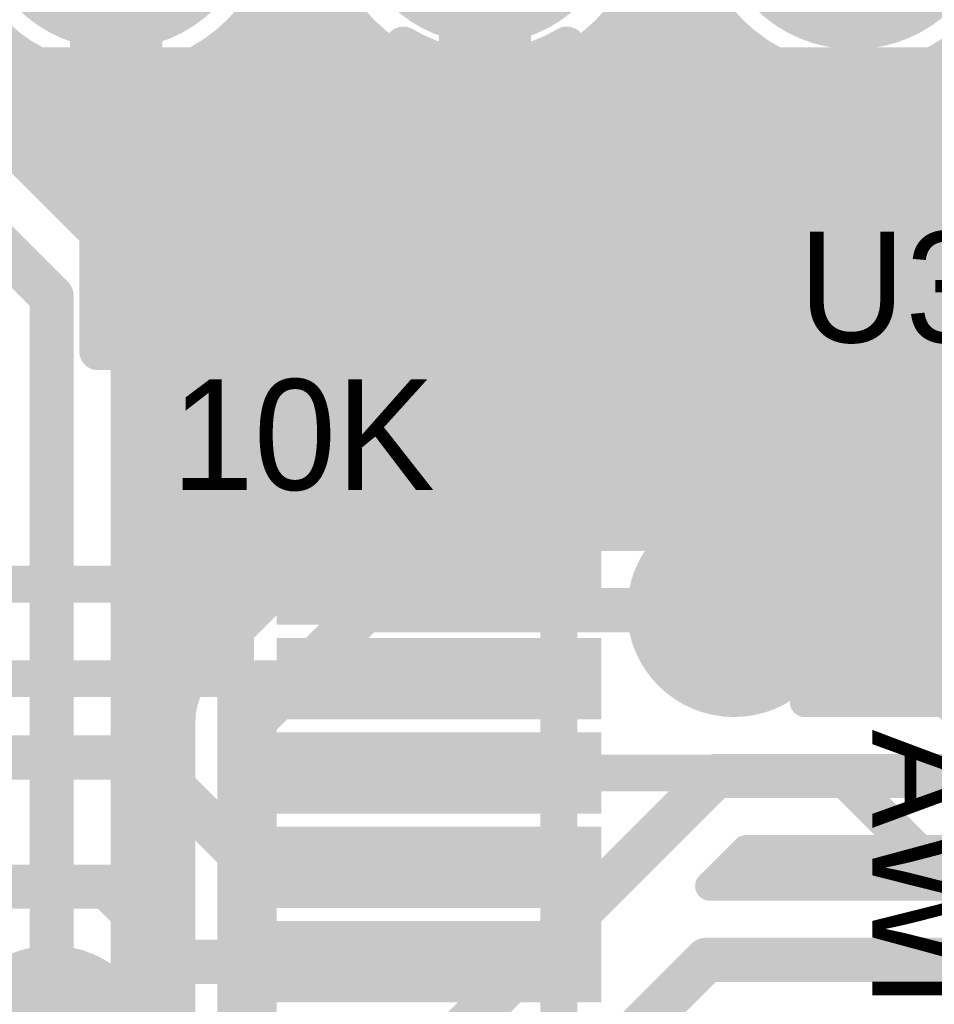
# Model space of a CAD drawing. Extents: x 7.17 to 14.1, y 4 to 11.75.
# Tile 93 of 214: x 9.23 to 9.48, y 7.4 to 7.67. Entities that reach past the tile are written whole.
import ezdxf

# ---------------------------------------------------------------- set-up
doc = ezdxf.new("R2010")
doc.units = 0
doc.layers.get('0').update_dxf_attribs({"linetype": 'CONTINUOUS'})
for name, color, linetype in [('BOTTOMLAYER', 5, 'CONTINUOUS'), ('BOTTOMSOLDER', 6, 'CONTINUOUS'), ('INTERNALPLANE1', 76, 'CONTINUOUS'), ('MECHANICAL1', 6, 'CONTINUOUS'), ('MULTILAYER', 9, 'CONTINUOUS'), ('TOPLAYER', 1, 'CONTINUOUS'), ('TOPOVERLAY', 2, 'CONTINUOUS'), ('TOPPASTE', 8, 'CONTINUOUS'), ('TOPSOLDER', 216, 'CONTINUOUS')]:
    doc.layers.add(name, color=color, linetype=linetype)

# ---------------------------------------------------------------- blocks, each defined once
blk = doc.blocks.new('HDR5_87')
at = {"layer": 'BOTTOMSOLDER', "const_width": 0.0365}
for points in [[(0.18175, 0, 1), (0.21825, 0, 1)], [(0.28175, 0, 1), (0.31825, 0, 1)], [(0.38175, 0, 1), (0.41825, 0, 1)]]:
    blk.add_lwpolyline(points, format="xyb", close=True, dxfattribs=at)
at = {"layer": 'MULTILAYER', "const_width": 0.0325}
for points in [[(0.18375, 0, 1), (0.21625, 0, 1)], [(0.28375, 0, 1), (0.31625, 0, 1)], [(0.38375, 0, 1), (0.41625, 0, 1)]]:
    blk.add_lwpolyline(points, format="xyb", close=True, dxfattribs=at)
at = {"layer": 'TOPOVERLAY', "const_width": 0.008}
blk.add_lwpolyline([(0.45, 0.05), (-0.05, 0.05)], dxfattribs=at)
at = {"layer": 'TOPSOLDER', "const_width": 0.0365}
for points in [[(0.18175, 0, 1), (0.21825, 0, 1)], [(0.28175, 0, 1), (0.31825, 0, 1)], [(0.38175, 0, 1), (0.41825, 0, 1)]]:
    blk.add_lwpolyline(points, format="xyb", close=True, dxfattribs=at)
blk = doc.blocks.new('SSOP_28_101')
at = {"layer": 'TOPLAYER'}
for points in [[(-0.0399, -0.007082), (0.0401, -0.007082), (-0.0399, 0.006918), (0.0401, 0.006918)], [(-0.0399, -0.032672), (0.0401, -0.032672), (-0.0399, -0.018672), (0.0401, -0.018672)], [(-0.0399, -0.058262), (0.0401, -0.058262), (-0.0399, -0.044262), (0.0401, -0.044262)], [(-0.0399, -0.083852), (0.0401, -0.083852), (-0.0399, -0.069852), (0.0401, -0.069852)], [(-0.0399, -0.109442), (0.0401, -0.109442), (-0.0399, -0.095442), (0.0401, -0.095442)], [(-0.0399, -0.135032), (0.0401, -0.135032), (-0.0399, -0.121032), (0.0401, -0.121032)]]:
    blk.add_solid(points, dxfattribs=at)
at = {"layer": 'TOPOVERLAY', "const_width": 0.01}
for points in [[(-0.055, 0.025), (0.09, 0.025)], [(-0.055, -0.355), (-0.055, 0.025)]]:
    blk.add_lwpolyline(points, dxfattribs=at)
at = {"layer": 'TOPOVERLAY', "const_width": 0.005}
for points in [[(-0.0575, 0.025, 1), (-0.0525, 0.025, 1)], [(-0.0575, 0.025, 1), (-0.0525, 0.025, 1)], [(0.0875, 0.025, 1), (0.0925, 0.025, 1)], [(0.0875, 0.025, 1), (0.0925, 0.025, 1)]]:
    blk.add_lwpolyline(points, format="xyb", close=True, dxfattribs=at)
at = {"layer": 'TOPOVERLAY', "const_width": 0.01}
blk.add_lwpolyline([(0.17, 0.025, -1), (0.09, 0.025)], format="xyb", dxfattribs=at)
at = {"layer": 'TOPPASTE'}
for points in [[(-0.0399, -0.007082), (0.0401, -0.007082), (-0.0399, 0.006918), (0.0401, 0.006918)], [(-0.0399, -0.032672), (0.0401, -0.032672), (-0.0399, -0.018672), (0.0401, -0.018672)], [(-0.0399, -0.058262), (0.0401, -0.058262), (-0.0399, -0.044262), (0.0401, -0.044262)], [(-0.0399, -0.083852), (0.0401, -0.083852), (-0.0399, -0.069852), (0.0401, -0.069852)], [(-0.0399, -0.109442), (0.0401, -0.109442), (-0.0399, -0.095442), (0.0401, -0.095442)], [(-0.0399, -0.135032), (0.0401, -0.135032), (-0.0399, -0.121032), (0.0401, -0.121032)]]:
    blk.add_solid(points, dxfattribs=at)
at = {"layer": 'TOPSOLDER'}
for points in [[(-0.0439, -0.011082), (0.0441, -0.011082), (-0.0439, 0.010918), (0.0441, 0.010918)], [(-0.0439, -0.036672), (0.0441, -0.036672), (-0.0439, -0.014672), (0.0441, -0.014672)], [(-0.0439, -0.062262), (0.0441, -0.062262), (-0.0439, -0.040262), (0.0441, -0.040262)], [(-0.0439, -0.087852), (0.0441, -0.087852), (-0.0439, -0.065852), (0.0441, -0.065852)], [(-0.0439, -0.113442), (0.0441, -0.113442), (-0.0439, -0.091442), (0.0441, -0.091442)], [(-0.0439, -0.139032), (0.0441, -0.139032), (-0.0439, -0.117032), (0.0441, -0.117032)]]:
    blk.add_solid(points, dxfattribs=at)
blk = doc.blocks.new('0603_102')
at = {"layer": 'MECHANICAL1', "const_width": 0.01}
for points in [[(-0.000531, 0.015748), (0.059468, 0.015748)], [(-0.000531, -0.014252), (-0.000531, 0.015748)], [(0.059468, -0.014252), (0.059468, 0.015748)], [(-0.000531, -0.014252), (0.059468, -0.014252)]]:
    blk.add_lwpolyline(points, dxfattribs=at)
at = {"layer": 'MECHANICAL1', "const_width": 0.005}
for points in [[(-0.003031, 0.015748, 1), (0.001969, 0.015748, 1)], [(-0.003031, 0.015748, 1), (0.001969, 0.015748, 1)], [(0.056968, 0.015748, 1), (0.061968, 0.015748, 1)], [(0.056968, 0.015748, 1), (0.061968, 0.015748, 1)], [(-0.003031, -0.014252, 1), (0.001969, -0.014252, 1)], [(-0.003031, -0.014252, 1), (0.001969, -0.014252, 1)], [(0.056968, -0.014252, 1), (0.061968, -0.014252, 1)], [(0.056968, -0.014252, 1), (0.061968, -0.014252, 1)]]:
    blk.add_lwpolyline(points, format="xyb", close=True, dxfattribs=at)
at = {"layer": 'TOPLAYER'}
for points in [[(-0.015, -0.015), (0.015, -0.015), (-0.015, 0.015), (0.015, 0.015)], [(0.045, -0.015), (0.075, -0.015), (0.045, 0.015), (0.075, 0.015)]]:
    blk.add_solid(points, dxfattribs=at)
at = {"layer": 'TOPOVERLAY', "const_width": 0.01}
for points in [[(-0.03, 0.03), (0.09, 0.03)], [(-0.03, 0), (-0.03, 0.03)], [(0.09, -0.03), (0.09, 0.03)], [(-0.03, -0.03), (-0.03, 0)], [(-0.03, -0.03), (0.09, -0.03)]]:
    blk.add_lwpolyline(points, dxfattribs=at)
at = {"layer": 'TOPOVERLAY', "const_width": 0.005}
for points in [[(-0.0325, 0.03, 1), (-0.0275, 0.03, 1)], [(-0.0325, 0.03, 1), (-0.0275, 0.03, 1)], [(0.0875, 0.03, 1), (0.0925, 0.03, 1)], [(0.0875, 0.03, 1), (0.0925, 0.03, 1)], [(-0.0325, 0, 1), (-0.0275, 0, 1)], [(-0.0325, 0, 1), (-0.0275, 0, 1)], [(-0.0325, -0.03, 1), (-0.0275, -0.03, 1)], [(-0.0325, -0.03, 1), (-0.0275, -0.03, 1)], [(0.0875, -0.03, 1), (0.0925, -0.03, 1)], [(0.0875, -0.03, 1), (0.0925, -0.03, 1)]]:
    blk.add_lwpolyline(points, format="xyb", close=True, dxfattribs=at)
at = {"layer": 'TOPPASTE'}
for points in [[(-0.015, -0.015), (0.015, -0.015), (-0.015, 0.015), (0.015, 0.015)], [(0.045, -0.015), (0.075, -0.015), (0.045, 0.015), (0.075, 0.015)]]:
    blk.add_solid(points, dxfattribs=at)
at = {"layer": 'TOPSOLDER'}
for points in [[(-0.019, -0.019), (0.019, -0.019), (-0.019, 0.019), (0.019, 0.019)], [(0.041, -0.019), (0.079, -0.019), (0.041, 0.019), (0.079, 0.019)]]:
    blk.add_solid(points, dxfattribs=at)

msp = doc.modelspace()

# ---------------------------------------------------------------- linework, layer by layer
at = {"layer": 'BOTTOMLAYER'}
for points, const_width in [([(9.406404, 7.695, 1), (9.313404, 7.695, 1)], 0.008), ([(9.506404, 7.695, 1), (9.413404, 7.695, 1)], 0.008), ([(9.320291, 7.66766, 1), (9.324291, 7.66766, 1)], 0.004), ([(9.419872, 7.668245, 1), (9.423872, 7.668245, 1)], 0.004), ([(9.294805, 7.666706, 1), (9.298805, 7.666706, 1)], 0.004), ([(9.394365, 7.666141, 1), (9.398365, 7.666141, 1)], 0.004), ([(9.291543, 7.662896, 1), (9.295543, 7.662896, 1)], 0.004), ([(9.323462, 7.663759, 1), (9.327462, 7.663759, 1)], 0.004), ([(9.391049, 7.662386, 1), (9.395049, 7.662386, 1)], 0.004), ([(9.422988, 7.66429, 1), (9.426988, 7.66429, 1)], 0.004), ([(9.2879, 7.659469, 1), (9.2919, 7.659469, 1)], 0.004), ([(9.327015, 7.660242, 1), (9.331015, 7.660242, 1)], 0.004), ([(9.353654, 7.6525, 1), (9.366154, 7.6525, 1)], 0.0125), ([(9.426487, 7.660718, 1), (9.430487, 7.660718, 1)], 0.004), ([(9.231543, 7.656694, 1), (9.235543, 7.656694, 1)], 0.004), ([(9.283871, 7.656426, 1), (9.287871, 7.656426, 1)], 0.004), ([(9.330952, 7.657108, 1), (9.334952, 7.657108, 1)], 0.004), ([(9.387351, 7.659013, 1), (9.391352, 7.659013, 1)], 0.004), ([(9.430369, 7.657529, 1), (9.434369, 7.657529, 1)], 0.004), ([(9.235936, 7.654016, 1), (9.239936, 7.654016, 1)], 0.004), ([(9.279439, 7.653787, 1), (9.283439, 7.653787, 1)], 0.004), ([(9.335287, 7.654371, 1), (9.339287, 7.654371, 1)], 0.004), ([(9.335593, 7.654202, 1), (9.339593, 7.654202, 1)], 0.004), ([(9.383267, 7.656026, 1), (9.387267, 7.656026, 1)], 0.004), ([(9.433161, 7.655629, 1), (9.437161, 7.655629, 1)], 0.004), ([(9.434646, 7.654735, 1), (9.438646, 7.654735, 1)], 0.004), ([(9.482654, 7.655634, 1), (9.486654, 7.655634, 1)], 0.004), ([(9.237664, 7.653136, 1), (9.241664, 7.653136, 1)], 0.004), ([(9.240765, 7.651774, 1), (9.244765, 7.651774, 1)], 0.004), ([(9.274567, 7.651588, 1), (9.278567, 7.651588, 1)], 0.004), ([(9.276907, 7.65256, 1), (9.280907, 7.65256, 1)], 0.004), ([(9.340051, 7.652064, 1), (9.344051, 7.652064, 1)], 0.004), ([(9.373836, 7.651315, 1), (9.377836, 7.651315, 1)], 0.004), ([(9.375164, 7.651822, 1), (9.379164, 7.651822, 1)], 0.004), ([(9.378775, 7.653447, 1), (9.382775, 7.653447, 1)], 0.004), ([(9.439346, 7.652364, 1), (9.443346, 7.652364, 1)], 0.004), ([(9.473095, 7.651051, 1), (9.477095, 7.651051, 1)], 0.004), ([(9.473548, 7.651211, 1), (9.477548, 7.651211, 1)], 0.004), ([(9.478102, 7.653116, 1), (9.482102, 7.653116, 1)], 0.004), ([(9.246089, 7.650026, 1), (9.250089, 7.650026, 1)], 0.004), ([(9.248387, 7.649484, 1), (9.252387, 7.649484, 1)], 0.004), ([(9.252009, 7.648875, 1), (9.256009, 7.648875, 1)], 0.004), ([(9.256418, 7.648524, 1), (9.260418, 7.648524, 1)], 0.004), ([(9.258712, 7.648507, 1), (9.262712, 7.648507, 1)], 0.004), ([(9.263209, 7.648804, 1), (9.267209, 7.648804, 1)], 0.004), ([(9.266595, 7.649319, 1), (9.270595, 7.649319, 1)], 0.004), ([(9.269193, 7.649891, 1), (9.273193, 7.649891, 1)], 0.004), ([(9.345299, 7.650241, 1), (9.349299, 7.650241, 1)], 0.004), ([(9.347092, 7.649775, 1), (9.351092, 7.649775, 1)], 0.004), ([(9.351126, 7.648997, 1), (9.355126, 7.648997, 1)], 0.004), ([(9.355368, 7.648569, 1), (9.359368, 7.648569, 1)], 0.004), ([(9.3577, 7.6485, 1), (9.3617, 7.6485, 1)], 0.004), ([(9.3623, 7.648708, 1), (9.3663, 7.648708, 1)], 0.004), ([(9.365375, 7.649104, 1), (9.369375, 7.649104, 1)], 0.004), ([(9.368383, 7.649696, 1), (9.372383, 7.649696, 1)], 0.004), ([(9.444521, 7.650468, 1), (9.448521, 7.650468, 1)], 0.004), ([(9.445743, 7.650118, 1), (9.449743, 7.650118, 1)], 0.004), ([(9.450257, 7.649133, 1), (9.454257, 7.649133, 1)], 0.004), ([(9.454292, 7.64864, 1), (9.458292, 7.64864, 1)], 0.004), ([(9.456711, 7.648515, 1), (9.460711, 7.648515, 1)], 0.004), ([(9.461374, 7.64863, 1), (9.465374, 7.64863, 1)], 0.004), ([(9.464194, 7.648927, 1), (9.468194, 7.648927, 1)], 0.004), ([(9.467561, 7.649514, 1), (9.471561, 7.649514, 1)], 0.004), ([(9.230863, 7.62773, 1), (9.234863, 7.62773, 1)], 0.004), ([(9.234399, 7.624194, 1), (9.238399, 7.624194, 1)], 0.004), ([(9.237934, 7.620659, 1), (9.241934, 7.620659, 1)], 0.004), ([(9.24147, 7.617123, 1), (9.24547, 7.617123, 1)], 0.004), ([(9.245006, 7.613588, 1), (9.249006, 7.613588, 1)], 0.004), ([(9.248541, 7.610052, 1), (9.252541, 7.610052, 1)], 0.004), ([(9.252077, 7.606516, 1), (9.256077, 7.606516, 1)], 0.004), ([(9.254515, 7.604078, 1), (9.258515, 7.604078, 1)], 0.004), ([(9.254515, 7.604078, 1), (9.258515, 7.604078, 1)], 0.004), ([(9.254547, 7.604046, 1), (9.258547, 7.604046, 1)], 0.004), ([(9.255572, 7.602941, 1), (9.259572, 7.602941, 1)], 0.004), ([(9.258379, 7.598676, 1), (9.262379, 7.598676, 1)], 0.004), ([(9.259458, 7.595987, 1), (9.263458, 7.595987, 1)], 0.004), ([(9.260108, 7.593335, 1), (9.264109, 7.593335, 1)], 0.004), ([(9.239405, 7.589904, 1), (9.245405, 7.589904, 1)], 0.006), ([(9.239405, 7.589904, 1), (9.245405, 7.589904, 1)], 0.006), ([(9.260405, 7.589904, 1), (9.264405, 7.589904, 1)], 0.004), ([(9.260405, 7.589904, 1), (9.264405, 7.589904, 1)], 0.004), ([(9.260405, 7.589904, 1), (9.264405, 7.589904, 1)], 0.004), ([(9.260405, 7.587968, 1), (9.264405, 7.587968, 1)], 0.004), ([(9.260405, 7.58656, 1), (9.264405, 7.58656, 1)], 0.004), ([(9.260405, 7.580897, 1), (9.264405, 7.580897, 1)], 0.004), ([(9.260405, 7.579489, 1), (9.264405, 7.579489, 1)], 0.004), ([(9.260405, 7.573826, 1), (9.264405, 7.573826, 1)], 0.004), ([(9.260405, 7.572418, 1), (9.264405, 7.572418, 1)], 0.004), ([(9.260405, 7.566755, 1), (9.264405, 7.566755, 1)], 0.004), ([(9.260405, 7.565347, 1), (9.264405, 7.565347, 1)], 0.004), ([(9.260405, 7.559684, 1), (9.264405, 7.559684, 1)], 0.004), ([(9.260405, 7.558276, 1), (9.264405, 7.558276, 1)], 0.004), ([(9.260405, 7.552613, 1), (9.264405, 7.552613, 1)], 0.004), ([(9.260405, 7.551205, 1), (9.264405, 7.551205, 1)], 0.004), ([(9.260405, 7.545542, 1), (9.264405, 7.545542, 1)], 0.004), ([(9.260405, 7.544134, 1), (9.264405, 7.544134, 1)], 0.004), ([(9.260405, 7.53847, 1), (9.264405, 7.53847, 1)], 0.004), ([(9.260405, 7.537063, 1), (9.264405, 7.537063, 1)], 0.004), ([(9.42222, 7.536243, 1), (9.42622, 7.536243, 1)], 0.004), ([(9.425108, 7.536403, 1), (9.429108, 7.536403, 1)], 0.004), ([(9.412583, 7.533676, 1), (9.416583, 7.533676, 1)], 0.004), ([(9.413359, 7.53401, 1), (9.417359, 7.53401, 1)], 0.004), ([(9.418747, 7.535692, 1), (9.422747, 7.535692, 1)], 0.004), ([(9.429221, 7.536172, 1), (9.433221, 7.536172, 1)], 0.004), ([(9.433143, 7.535439, 1), (9.437143, 7.535439, 1)], 0.004), ([(9.43502, 7.534901, 1), (9.43902, 7.534901, 1)], 0.004), ([(9.260405, 7.531399, 1), (9.264405, 7.531399, 1)], 0.004), ([(9.408693, 7.531605, 1), (9.412693, 7.531605, 1)], 0.004), ([(9.440006, 7.532815, 1), (9.444006, 7.532815, 1)], 0.004), ([(9.260405, 7.529992, 1), (9.264405, 7.529992, 1)], 0.004), ([(9.404638, 7.528589, 1), (9.408638, 7.528589, 1)], 0.004), ([(9.44434, 7.530078, 1), (9.44834, 7.530078, 1)], 0.004), ([(9.448091, 7.526758, 1), (9.452091, 7.526758, 1)], 0.004), ([(9.260405, 7.524328, 1), (9.264405, 7.524328, 1)], 0.004), ([(9.260405, 7.52292, 1), (9.264405, 7.52292, 1)], 0.004), ([(9.317194, 7.523141, 1), (9.321194, 7.523141, 1)], 0.004), ([(9.317871, 7.523431, 1), (9.321871, 7.523431, 1)], 0.004), ([(9.323555, 7.524818, 1), (9.327555, 7.524818, 1)], 0.004), ([(9.325405, 7.524904, 1), (9.329405, 7.524904, 1)], 0.004), ([(9.325405, 7.524904, 1), (9.329405, 7.524904, 1)], 0.004), ([(9.325405, 7.524904, 1), (9.329405, 7.524904, 1)], 0.004), ([(9.326028, 7.524904, 1), (9.330028, 7.524904, 1)], 0.004), ([(9.33054, 7.524904, 1), (9.33454, 7.524904, 1)], 0.004), ([(9.333099, 7.524904, 1), (9.3371, 7.524904, 1)], 0.004), ([(9.337611, 7.524904, 1), (9.341611, 7.524904, 1)], 0.004), ([(9.340171, 7.524904, 1), (9.344171, 7.524904, 1)], 0.004), ([(9.344682, 7.524904, 1), (9.348683, 7.524904, 1)], 0.004), ([(9.347242, 7.524904, 1), (9.351242, 7.524904, 1)], 0.004), ([(9.351754, 7.524904, 1), (9.355754, 7.524904, 1)], 0.004), ([(9.354313, 7.524904, 1), (9.358313, 7.524904, 1)], 0.004), ([(9.358825, 7.524904, 1), (9.362825, 7.524904, 1)], 0.004), ([(9.361384, 7.524904, 1), (9.365384, 7.524904, 1)], 0.004), ([(9.365896, 7.524904, 1), (9.369896, 7.524904, 1)], 0.004), ([(9.368455, 7.524904, 1), (9.372455, 7.524904, 1)], 0.004), ([(9.372967, 7.524904, 1), (9.376967, 7.524904, 1)], 0.004), ([(9.375526, 7.524904, 1), (9.379526, 7.524904, 1)], 0.004), ([(9.380038, 7.524904, 1), (9.384038, 7.524904, 1)], 0.004), ([(9.382597, 7.524904, 1), (9.386597, 7.524904, 1)], 0.004), ([(9.387109, 7.524904, 1), (9.391109, 7.524904, 1)], 0.004), ([(9.389668, 7.524904, 1), (9.393668, 7.524904, 1)], 0.004), ([(9.39418, 7.524904, 1), (9.39818, 7.524904, 1)], 0.004), ([(9.396739, 7.524904, 1), (9.400739, 7.524904, 1)], 0.004), ([(9.401069, 7.524904, 1), (9.405069, 7.524904, 1)], 0.004), ([(9.401069, 7.524904, 1), (9.405069, 7.524904, 1)], 0.004), ([(9.401151, 7.525004, 1), (9.405151, 7.525004, 1)], 0.004), ([(9.451277, 7.522873, 1), (9.455277, 7.522873, 1)], 0.004), ([(9.31336, 7.520871, 1), (9.31736, 7.520871, 1)], 0.004), ([(9.311231, 7.519014, 1), (9.315231, 7.519014, 1)], 0.004), ([(9.311231, 7.519014, 1), (9.315231, 7.519014, 1)], 0.004), ([(9.311263, 7.519046, 1), (9.315263, 7.519046, 1)], 0.004), ([(9.45387, 7.518395, 1), (9.45787, 7.518395, 1)], 0.004), ([(9.260405, 7.517257, 1), (9.264405, 7.517257, 1)], 0.004), ([(9.260405, 7.515849, 1), (9.264405, 7.515849, 1)], 0.004), ([(9.309688, 7.517472, 1), (9.313688, 7.517472, 1)], 0.004), ([(9.306153, 7.513936, 1), (9.310153, 7.513936, 1)], 0.004), ([(9.455783, 7.513236, 1), (9.459783, 7.513236, 1)], 0.004), ([(9.45594, 7.512642, 1), (9.45994, 7.512642, 1)], 0.004), ([(9.260405, 7.510186, 1), (9.264405, 7.510186, 1)], 0.004), ([(9.302617, 7.510401, 1), (9.306617, 7.510401, 1)], 0.004), ([(9.260405, 7.508778, 1), (9.264405, 7.508778, 1)], 0.004), ([(9.299082, 7.506865, 1), (9.303082, 7.506865, 1)], 0.004), ([(9.324405, 7.504904, 1), (9.330405, 7.504904, 1)], 0.006), ([(9.324405, 7.504904, 1), (9.330405, 7.504904, 1)], 0.006), ([(9.424405, 7.504904, 1), (9.430405, 7.504904, 1)], 0.006), ([(9.456821, 7.507204, 1), (9.460821, 7.507204, 1)], 0.004), ([(9.456904, 7.504607, 1), (9.460904, 7.504607, 1)], 0.004), ([(9.456905, 7.504904, 1), (9.460905, 7.504904, 1)], 0.004), ([(9.456905, 7.504904, 1), (9.460905, 7.504904, 1)], 0.004), ([(9.260405, 7.503115, 1), (9.264405, 7.503115, 1)], 0.004), ([(9.260405, 7.501707, 1), (9.264405, 7.501707, 1)], 0.004), ([(9.295546, 7.503329, 1), (9.299546, 7.503329, 1)], 0.004), ([(9.292011, 7.499794, 1), (9.296011, 7.499794, 1)], 0.004), ([(9.456489, 7.4998, 1), (9.460489, 7.4998, 1)], 0.004), ([(9.288475, 7.496258, 1), (9.292475, 7.496258, 1)], 0.004), ([(9.456193, 7.498246, 1), (9.460193, 7.498246, 1)], 0.004), ([(9.260405, 7.496044, 1), (9.264405, 7.496044, 1)], 0.004), ([(9.260405, 7.494636, 1), (9.264405, 7.494636, 1)], 0.004), ([(9.28494, 7.492723, 1), (9.288939, 7.492723, 1)], 0.004), ([(9.454511, 7.492858, 1), (9.458511, 7.492858, 1)], 0.004), ([(9.260405, 7.488973, 1), (9.264405, 7.488973, 1)], 0.004), ([(9.281263, 7.489046, 1), (9.285263, 7.489046, 1)], 0.004), ([(9.281295, 7.489078, 1), (9.285295, 7.489078, 1)], 0.004), ([(9.281295, 7.489078, 1), (9.285295, 7.489078, 1)], 0.004), ([(9.281404, 7.489187, 1), (9.285404, 7.489187, 1)], 0.004), ([(9.452106, 7.488192, 1), (9.456106, 7.488192, 1)], 0.004), ([(9.452354, 7.488594, 1), (9.456354, 7.488594, 1)], 0.004), ([(9.260405, 7.487565, 1), (9.264405, 7.487565, 1)], 0.004), ([(9.277168, 7.483115, 1), (9.281168, 7.483115, 1)], 0.004), ([(9.278282, 7.485238, 1), (9.282282, 7.485238, 1)], 0.004), ([(9.44909, 7.484137, 1), (9.45309, 7.484137, 1)], 0.004), ([(9.260405, 7.481902, 1), (9.264405, 7.481902, 1)], 0.004), ([(9.260405, 7.480494, 1), (9.264405, 7.480494, 1)], 0.004), ([(9.276147, 7.480302, 1), (9.280147, 7.480302, 1)], 0.004), ([(9.444569, 7.479904, 1), (9.448569, 7.479904, 1)], 0.004), ([(9.444569, 7.479904, 1), (9.448569, 7.479904, 1)], 0.004), ([(9.450735, 7.479904, 1), (9.454735, 7.479904, 1)], 0.004), ([(9.453322, 7.479904, 1), (9.457322, 7.479904, 1)], 0.004), ([(9.457806, 7.479904, 1), (9.461806, 7.479904, 1)], 0.004), ([(9.460394, 7.479904, 1), (9.464393, 7.479904, 1)], 0.004), ([(9.464877, 7.479904, 1), (9.468877, 7.479904, 1)], 0.004), ([(9.467465, 7.479904, 1), (9.471465, 7.479904, 1)], 0.004), ([(9.471948, 7.479904, 1), (9.475948, 7.479904, 1)], 0.004), ([(9.474536, 7.479904, 1), (9.478536, 7.479904, 1)], 0.004), ([(9.479019, 7.479904, 1), (9.483019, 7.479904, 1)], 0.004), ([(9.481607, 7.479904, 1), (9.485607, 7.479904, 1)], 0.004), ([(9.260405, 7.474831, 1), (9.264405, 7.474831, 1)], 0.004), ([(9.275405, 7.474904, 1), (9.279405, 7.474904, 1)], 0.004), ([(9.275405, 7.474904, 1), (9.279405, 7.474904, 1)], 0.004), ([(9.275405, 7.474904, 1), (9.279405, 7.474904, 1)], 0.004), ([(9.294405, 7.474904, 1), (9.300405, 7.474904, 1)], 0.006), ([(9.294405, 7.474904, 1), (9.300405, 7.474904, 1)], 0.006), ([(9.260405, 7.473423, 1), (9.264405, 7.473423, 1)], 0.004), ([(9.275405, 7.474281, 1), (9.279405, 7.474281, 1)], 0.004), ([(9.275405, 7.473973, 1), (9.279405, 7.473973, 1)], 0.004), ([(9.260405, 7.467759, 1), (9.264405, 7.467759, 1)], 0.004), ([(9.275405, 7.46721, 1), (9.279405, 7.46721, 1)], 0.004), ([(9.275405, 7.466902, 1), (9.279405, 7.466902, 1)], 0.004), ([(9.260405, 7.466352, 1), (9.264405, 7.466352, 1)], 0.004), ([(9.419405, 7.459904, 1), (9.425405, 7.459904, 1)], 0.006), ([(9.419405, 7.459904, 1), (9.425405, 7.459904, 1)], 0.006), ([(9.260405, 7.460688, 1), (9.264405, 7.460688, 1)], 0.004), ([(9.260405, 7.459281, 1), (9.264405, 7.459281, 1)], 0.004), ([(9.275405, 7.460138, 1), (9.279405, 7.460138, 1)], 0.004), ([(9.275405, 7.459831, 1), (9.279405, 7.459831, 1)], 0.004), ([(9.260405, 7.453617, 1), (9.264405, 7.453617, 1)], 0.004), ([(9.260405, 7.45221, 1), (9.264405, 7.45221, 1)], 0.004), ([(9.275405, 7.453067, 1), (9.279405, 7.453067, 1)], 0.004), ([(9.275405, 7.452759, 1), (9.279405, 7.452759, 1)], 0.004), ([(9.260405, 7.446546, 1), (9.264405, 7.446546, 1)], 0.004), ([(9.275405, 7.445996, 1), (9.279405, 7.445996, 1)], 0.004), ([(9.275405, 7.445688, 1), (9.279405, 7.445688, 1)], 0.004), ([(9.260405, 7.445138, 1), (9.264405, 7.445138, 1)], 0.004), ([(9.260405, 7.439475, 1), (9.264405, 7.439475, 1)], 0.004), ([(9.260405, 7.438067, 1), (9.264405, 7.438067, 1)], 0.004), ([(9.275405, 7.438925, 1), (9.279405, 7.438925, 1)], 0.004), ([(9.275405, 7.438617, 1), (9.279405, 7.438617, 1)], 0.004), ([(9.428689, 7.439904, 1), (9.432689, 7.439904, 1)], 0.004), ([(9.428689, 7.439904, 1), (9.432689, 7.439904, 1)], 0.004), ([(9.429683, 7.439904, 1), (9.433682, 7.439904, 1)], 0.004), ([(9.431948, 7.439904, 1), (9.435948, 7.439904, 1)], 0.004), ([(9.436754, 7.439904, 1), (9.440754, 7.439904, 1)], 0.004), ([(9.439019, 7.439904, 1), (9.443019, 7.439904, 1)], 0.004), ([(9.443825, 7.439904, 1), (9.447825, 7.439904, 1)], 0.004), ([(9.44609, 7.439904, 1), (9.45009, 7.439904, 1)], 0.004), ([(9.450896, 7.439904, 1), (9.454896, 7.439904, 1)], 0.004), ([(9.453161, 7.439904, 1), (9.457161, 7.439904, 1)], 0.004), ([(9.457967, 7.439904, 1), (9.461967, 7.439904, 1)], 0.004), ([(9.460233, 7.439904, 1), (9.464232, 7.439904, 1)], 0.004), ([(9.465038, 7.439904, 1), (9.469038, 7.439904, 1)], 0.004), ([(9.467304, 7.439904, 1), (9.471304, 7.439904, 1)], 0.004), ([(9.472109, 7.439904, 1), (9.476109, 7.439904, 1)], 0.004), ([(9.474375, 7.439904, 1), (9.478375, 7.439904, 1)], 0.004), ([(9.47918, 7.439904, 1), (9.48318, 7.439904, 1)], 0.004), ([(9.481446, 7.439904, 1), (9.485446, 7.439904, 1)], 0.004), ([(9.42565, 7.436865, 1), (9.42965, 7.436865, 1)], 0.004), ([(9.260405, 7.432404, 1), (9.264405, 7.432404, 1)], 0.004), ([(9.422115, 7.43333, 1), (9.426115, 7.43333, 1)], 0.004), ([(9.260405, 7.430996, 1), (9.264405, 7.430996, 1)], 0.004), ([(9.275405, 7.431854, 1), (9.279405, 7.431854, 1)], 0.004), ([(9.275405, 7.431546, 1), (9.279405, 7.431546, 1)], 0.004), ([(9.418867, 7.430082, 1), (9.422867, 7.430082, 1)], 0.004), ([(9.418867, 7.430082, 1), (9.422867, 7.430082, 1)], 0.004), ([(9.422126, 7.430082, 1), (9.426126, 7.430082, 1)], 0.004), ([(9.425362, 7.430082, 1), (9.429362, 7.430082, 1)], 0.004), ([(9.429197, 7.430082, 1), (9.433197, 7.430082, 1)], 0.004), ([(9.432433, 7.430082, 1), (9.436433, 7.430082, 1)], 0.004), ([(9.436268, 7.430082, 1), (9.440268, 7.430082, 1)], 0.004), ([(9.439504, 7.430082, 1), (9.443504, 7.430082, 1)], 0.004), ([(9.443339, 7.430082, 1), (9.447339, 7.430082, 1)], 0.004), ([(9.446576, 7.430082, 1), (9.450576, 7.430082, 1)], 0.004), ([(9.450411, 7.430082, 1), (9.45441, 7.430082, 1)], 0.004), ([(9.453647, 7.430082, 1), (9.457647, 7.430082, 1)], 0.004), ([(9.457482, 7.430082, 1), (9.461482, 7.430082, 1)], 0.004), ([(9.460718, 7.430082, 1), (9.464718, 7.430082, 1)], 0.004), ([(9.464553, 7.430082, 1), (9.468553, 7.430082, 1)], 0.004), ([(9.467789, 7.430082, 1), (9.471789, 7.430082, 1)], 0.004), ([(9.471624, 7.430082, 1), (9.475624, 7.430082, 1)], 0.004), ([(9.47486, 7.430082, 1), (9.47886, 7.430082, 1)], 0.004), ([(9.478695, 7.430082, 1), (9.482695, 7.430082, 1)], 0.004), ([(9.481931, 7.430082, 1), (9.485931, 7.430082, 1)], 0.004), ([(9.260405, 7.425333, 1), (9.264405, 7.425333, 1)], 0.004), ([(9.275405, 7.424783, 1), (9.279405, 7.424783, 1)], 0.004), ([(9.275405, 7.424475, 1), (9.279405, 7.424475, 1)], 0.004), ([(9.260405, 7.423925, 1), (9.264405, 7.423925, 1)], 0.004), ([(9.260405, 7.418262, 1), (9.264405, 7.418262, 1)], 0.004), ([(9.260405, 7.416854, 1), (9.264405, 7.416854, 1)], 0.004), ([(9.275405, 7.417712, 1), (9.279405, 7.417712, 1)], 0.004), ([(9.275405, 7.417404, 1), (9.279405, 7.417404, 1)], 0.004), ([(9.260405, 7.411191, 1), (9.264405, 7.411191, 1)], 0.004), ([(9.416986, 7.410082, 1), (9.422986, 7.410082, 1)], 0.006), ([(9.416986, 7.410082, 1), (9.422986, 7.410082, 1)], 0.006), ([(9.260405, 7.409783, 1), (9.264405, 7.409783, 1)], 0.004), ([(9.260405, 7.40924, 1), (9.264405, 7.40924, 1)], 0.004), ([(9.260405, 7.40924, 1), (9.264405, 7.40924, 1)], 0.004), ([(9.275405, 7.410641, 1), (9.279405, 7.410641, 1)], 0.004), ([(9.275405, 7.410333, 1), (9.279405, 7.410333, 1)], 0.004), ([(9.263748, 7.406055, 1), (9.267748, 7.406055, 1)], 0.004), ([(9.275405, 7.40357, 1), (9.279405, 7.40357, 1)], 0.004), ([(9.275405, 7.403262, 1), (9.279405, 7.403262, 1)], 0.004), ([(9.266824, 7.402059, 1), (9.270824, 7.402059, 1)], 0.004), ([(9.269295, 7.397459, 1), (9.273295, 7.397459, 1)], 0.004), ([(9.275405, 7.396498, 1), (9.279405, 7.396498, 1)], 0.004), ([(9.275405, 7.396191, 1), (9.279405, 7.396191, 1)], 0.004)]:
    msp.add_lwpolyline(points, format="xyb", close=True, dxfattribs=dict(at, const_width=const_width))
for points, const_width in [([(9.359904, 7.6525), (9.359904, 7.695)], 0.025), ([(9.174515, 7.69), (9.339611, 7.524904)], 0.008), ([(9.181586, 7.69), (9.346683, 7.524904)], 0.008), ([(9.188658, 7.69), (9.353754, 7.524904)], 0.008), ([(9.195729, 7.69), (9.360825, 7.524904)], 0.008), ([(9.356313, 7.524904), (9.514861, 7.683452)], 0.008), ([(9.247006, 7.613588), (9.315294, 7.681876)], 0.008), ([(9.262405, 7.529992), (9.415072, 7.682658)], 0.008), ([(9.30412, 7.680605), (9.50482, 7.479904)], 0.008), ([(9.363384, 7.524904), (9.516583, 7.678103)], 0.008), ([(9.403868, 7.679852), (9.594068, 7.489652)], 0.008), ([(9.250541, 7.610052), (9.317166, 7.676677)], 0.008), ([(9.262405, 7.52292), (9.41687, 7.677385)], 0.008), ([(9.302129, 7.675524), (9.497749, 7.479904)], 0.008), ([(9.45587, 7.518395), (9.613404, 7.675929)], 0.008), ([(9.262405, 7.515849), (9.419155, 7.672599)], 0.008), ([(9.370455, 7.524904), (9.518803, 7.673252)], 0.008), ([(9.401807, 7.674841), (9.590532, 7.486116)], 0.008), ([(9.254077, 7.606516), (9.319516, 7.671956)], 0.008), ([(9.299675, 7.670907), (9.435143, 7.535439)], 0.008), ([(9.399292, 7.670285), (9.586997, 7.482581)], 0.008), ([(9.191579, 7.669014), (9.256515, 7.604078)], 0.008), ([(9.257572, 7.602941), (9.322291, 7.66766)], 0.008), ([(9.262405, 7.508778), (9.421872, 7.668245)], 0.008), ([(9.377526, 7.524904), (9.521461, 7.668839)], 0.008), ([(9.457783, 7.513236), (9.613404, 7.668858)], 0.008), ([(9.296805, 7.666706), (9.427108, 7.536403)], 0.008), ([(9.384597, 7.524904), (9.524522, 7.664828)], 0.008), ([(9.396365, 7.666141), (9.582602, 7.479904)], 0.008), ([(9.260379, 7.598676), (9.325462, 7.663759)], 0.008), ([(9.262405, 7.501707), (9.424988, 7.66429)], 0.008), ([(9.293543, 7.662896), (9.420747, 7.535692)], 0.008), ([(9.393049, 7.662386), (9.575531, 7.479904)], 0.008), ([(9.458821, 7.507204), (9.613404, 7.661786)], 0.008), ([(9.262109, 7.593335), (9.329015, 7.660242)], 0.008), ([(9.262405, 7.494636), (9.428487, 7.660718)], 0.008), ([(9.2899, 7.659469), (9.415359, 7.53401)], 0.008), ([(9.391668, 7.524904), (9.527967, 7.661202)], 0.008), ([(9.453277, 7.522873), (9.589729, 7.659325)], 0.008), ([(9.177405, 7.654904), (9.242405, 7.589904)], 0.012), ([(9.218721, 7.641872), (9.233543, 7.656694)], 0.008), ([(9.262405, 7.487565), (9.432369, 7.657529)], 0.008), ([(9.262405, 7.58656), (9.332952, 7.657108)], 0.008), ([(9.285871, 7.656426), (9.410692, 7.531605)], 0.008), ([(9.389352, 7.659013), (9.56846, 7.479904)], 0.008), ([(9.398739, 7.524904), (9.531794, 7.657959)], 0.008), ([(9.222257, 7.638336), (9.237936, 7.654016)], 0.008), ([(9.262405, 7.480494), (9.436646, 7.654735)], 0.008), ([(9.262405, 7.579489), (9.337287, 7.654371)], 0.008), ([(9.281439, 7.653787), (9.406638, 7.528589)], 0.008), ([(9.337593, 7.654202), (9.511891, 7.479904)], 0.008), ([(9.385267, 7.656026), (9.561389, 7.479904)], 0.008), ([(9.414583, 7.533676), (9.536013, 7.655107)], 0.008), ([(9.435161, 7.655629), (9.597603, 7.493187)], 0.008), ([(9.458489, 7.4998), (9.613404, 7.654715)], 0.008), ([(9.484654, 7.655634), (9.612604, 7.527684)], 0.008), ([(9.225792, 7.634801), (9.242765, 7.651774)], 0.008), ([(9.239664, 7.653136), (9.367896, 7.524904)], 0.008), ([(9.24347, 7.617123), (9.278907, 7.65256)], 0.008), ([(9.262405, 7.473423), (9.441346, 7.652364)], 0.008), ([(9.262405, 7.572418), (9.342051, 7.652064)], 0.008), ([(9.262405, 7.537063), (9.377164, 7.651822)], 0.008), ([(9.276567, 7.651588), (9.403151, 7.525004)], 0.008), ([(9.349242, 7.524904), (9.475548, 7.651211)], 0.008), ([(9.375836, 7.651315), (9.547247, 7.479904)], 0.008), ([(9.380775, 7.653447), (9.554318, 7.479904)], 0.008), ([(9.42422, 7.536243), (9.540651, 7.652673)], 0.008), ([(9.475095, 7.651051), (9.612604, 7.513542)], 0.008), ([(9.480102, 7.653116), (9.612604, 7.520613)], 0.008), ([(9.229328, 7.631265), (9.248089, 7.650026)], 0.008), ([(9.232863, 7.62773), (9.254009, 7.648875)], 0.008), ([(9.236399, 7.624194), (9.260712, 7.648507)], 0.008), ([(9.239935, 7.620659), (9.268595, 7.649319)], 0.008), ([(9.250386, 7.649484), (9.374967, 7.524904)], 0.008), ([(9.258418, 7.648524), (9.382038, 7.524904)], 0.008), ([(9.262405, 7.565347), (9.347299, 7.650241)], 0.008), ([(9.262405, 7.544134), (9.367375, 7.649104)], 0.008), ([(9.262405, 7.558276), (9.353126, 7.648997)], 0.008), ([(9.262405, 7.551205), (9.359701, 7.6485)], 0.008), ([(9.265209, 7.648804), (9.389109, 7.524904)], 0.008), ([(9.271193, 7.649891), (9.39618, 7.524904)], 0.008), ([(9.319194, 7.523141), (9.446521, 7.650468)], 0.008), ([(9.328028, 7.524904), (9.452257, 7.649133)], 0.008), ([(9.3351, 7.524904), (9.458711, 7.648515)], 0.008), ([(9.342171, 7.524904), (9.466194, 7.648927)], 0.008), ([(9.349092, 7.649775), (9.518962, 7.479904)], 0.008), ([(9.357368, 7.648569), (9.526033, 7.479904)], 0.008), ([(9.3643, 7.648708), (9.533105, 7.479904)], 0.008), ([(9.370383, 7.649696), (9.540176, 7.479904)], 0.008), ([(9.431221, 7.536172), (9.545754, 7.650705)], 0.008), ([(9.43702, 7.534901), (9.551403, 7.649284)], 0.008), ([(9.442006, 7.532815), (9.557741, 7.64855)], 0.008), ([(9.44634, 7.530078), (9.565047, 7.648785)], 0.008), ([(9.447743, 7.650118), (9.601139, 7.496723)], 0.008), ([(9.450091, 7.526758), (9.574031, 7.650698)], 0.008), ([(9.452735, 7.479904), (9.621331, 7.6485)], 0.008), ([(9.454354, 7.488594), (9.61426, 7.6485)], 0.008), ([(9.456292, 7.64864), (9.604674, 7.500259)], 0.008), ([(9.459806, 7.479904), (9.628402, 7.6485)], 0.008), ([(9.463374, 7.64863), (9.60821, 7.503794)], 0.008), ([(9.466877, 7.479904), (9.635473, 7.6485)], 0.008), ([(9.469561, 7.649514), (9.611745, 7.50733)], 0.008), ([(9.473948, 7.479904), (9.642544, 7.6485)], 0.008), ([(9.481019, 7.479904), (9.649615, 7.6485)], 0.008), ([(9.261458, 7.595987), (9.33254, 7.524904)], 0.008), ([(9.242405, 7.384904), (9.242405, 7.589904)], 0.012), ([(9.262405, 7.40924), (9.262405, 7.589904)], 0.008), ([(9.262405, 7.587968), (9.325555, 7.524818)], 0.008), ([(9.262405, 7.580897), (9.319871, 7.523431)], 0.008), ([(9.262405, 7.573826), (9.315361, 7.520871)], 0.008), ([(9.262405, 7.566755), (9.311688, 7.517472)], 0.008), ([(9.262405, 7.559684), (9.308153, 7.513936)], 0.008), ([(9.262405, 7.552613), (9.304617, 7.510401)], 0.008), ([(9.262405, 7.545542), (9.301082, 7.506865)], 0.008), ([(9.262405, 7.53847), (9.297546, 7.503329)], 0.008), ([(9.262405, 7.531399), (9.294011, 7.499794)], 0.008), ([(9.262405, 7.524328), (9.290475, 7.496258)], 0.008), ([(9.327405, 7.524904), (9.403069, 7.524904)], 0.008), ([(9.283295, 7.489078), (9.313231, 7.519014)], 0.008), ([(9.262405, 7.517257), (9.28694, 7.492723)], 0.008), ([(9.45794, 7.512642), (9.490678, 7.479904)], 0.008), ([(9.262405, 7.510186), (9.283404, 7.489187)], 0.008), ([(9.297405, 7.474904), (9.327405, 7.504904)], 0.012), ([(9.327405, 7.504904), (9.427405, 7.504904)], 0.012), ([(9.458904, 7.504607), (9.483607, 7.479904)], 0.008), ([(9.262405, 7.503115), (9.280282, 7.485238)], 0.008), ([(9.458193, 7.498246), (9.476536, 7.479904)], 0.008), ([(9.262405, 7.496044), (9.278147, 7.480302)], 0.008), ([(9.456511, 7.492858), (9.469465, 7.479904)], 0.008), ([(9.262405, 7.488973), (9.277405, 7.473973)], 0.008), ([(9.454106, 7.488192), (9.462393, 7.479904)], 0.008), ([(9.262405, 7.466352), (9.279168, 7.483115)], 0.008), ([(9.45109, 7.484137), (9.455322, 7.479904)], 0.008), ([(9.262405, 7.481902), (9.277405, 7.466902)], 0.008), ([(9.446569, 7.479904), (9.58432, 7.479904)], 0.008), ([(9.262405, 7.474831), (9.277405, 7.459831)], 0.008), ([(9.277405, 7.378188), (9.277405, 7.474904)], 0.008), ([(9.297405, 7.369904), (9.297405, 7.474904)], 0.012), ([(9.262405, 7.459281), (9.277405, 7.474281)], 0.008), ([(9.262405, 7.467759), (9.277405, 7.452759)], 0.008), ([(9.262405, 7.45221), (9.277405, 7.46721)], 0.008), ([(9.287405, 7.324904), (9.422405, 7.459904)], 0.012), ([(9.422405, 7.459904), (9.592604, 7.459904)], 0.012), ([(9.262405, 7.460688), (9.277405, 7.445688)], 0.008), ([(9.262405, 7.445138), (9.277405, 7.460138)], 0.008), ([(9.262405, 7.453617), (9.277405, 7.438617)], 0.008), ([(9.262405, 7.438067), (9.277405, 7.453067)], 0.008), ([(9.262405, 7.446546), (9.277405, 7.431546)], 0.008), ([(9.262405, 7.430996), (9.277405, 7.445996)], 0.008), ([(9.262405, 7.439475), (9.277405, 7.424475)], 0.008), ([(9.262405, 7.423925), (9.277405, 7.438925)], 0.008), ([(9.420867, 7.430082), (9.430689, 7.439904)], 0.008), ([(9.424126, 7.430082), (9.433948, 7.439904)], 0.008), ([(9.430689, 7.439904), (9.592604, 7.439904)], 0.008), ([(9.431197, 7.430082), (9.441019, 7.439904)], 0.008), ([(9.431683, 7.439904), (9.441505, 7.430082)], 0.008), ([(9.438268, 7.430082), (9.44809, 7.439904)], 0.008), ([(9.438754, 7.439904), (9.448576, 7.430082)], 0.008), ([(9.445339, 7.430082), (9.455161, 7.439904)], 0.008), ([(9.445825, 7.439904), (9.455647, 7.430082)], 0.008), ([(9.45241, 7.430082), (9.462233, 7.439904)], 0.008), ([(9.452896, 7.439904), (9.462718, 7.430082)], 0.008), ([(9.459482, 7.430082), (9.469304, 7.439904)], 0.008), ([(9.459967, 7.439904), (9.469789, 7.430082)], 0.008), ([(9.466553, 7.430082), (9.476375, 7.439904)], 0.008), ([(9.467038, 7.439904), (9.47686, 7.430082)], 0.008), ([(9.473624, 7.430082), (9.483446, 7.439904)], 0.008), ([(9.474109, 7.439904), (9.483931, 7.430082)], 0.008), ([(9.480695, 7.430082), (9.490517, 7.439904)], 0.008), ([(9.48118, 7.439904), (9.491002, 7.430082)], 0.008), ([(9.42765, 7.436865), (9.434433, 7.430082)], 0.008), ([(9.262405, 7.432404), (9.277405, 7.417404)], 0.008), ([(9.424115, 7.43333), (9.427362, 7.430082)], 0.008), ([(9.262405, 7.416854), (9.277405, 7.431854)], 0.008), ([(9.420867, 7.430082), (9.692825, 7.430082)], 0.008), ([(9.262405, 7.425333), (9.277405, 7.410333)], 0.008), ([(9.262405, 7.409783), (9.277405, 7.424783)], 0.008), ([(9.262405, 7.418262), (9.277405, 7.403262)], 0.008), ([(9.265748, 7.406055), (9.277405, 7.417712)], 0.008), ([(9.262405, 7.411191), (9.277405, 7.396191)], 0.008), ([(9.309808, 7.299904), (9.419986, 7.410082)], 0.012), ([(9.419986, 7.410082), (9.734804, 7.410082)], 0.012), ([(9.268824, 7.402059), (9.277405, 7.410641)], 0.008), ([(9.271295, 7.397459), (9.277405, 7.40357)], 0.008), ([(9.27306, 7.392153), (9.277405, 7.396498)], 0.008)]:
    msp.add_lwpolyline(points, dxfattribs=dict(at, const_width=const_width))
at = {"layer": 'BOTTOMLAYER', "const_width": 0.008}
for points in [[(9.306404, 7.695, -1.029446), (9.213482, 7.697697)], [(9.256515, 7.604078, -0.199496), (9.262405, 7.589904)], [(9.256547, 7.604046, -0.198912), (9.262405, 7.589904)], [(9.403069, 7.524904, -0.704024), (9.458905, 7.504904)], [(9.313231, 7.519014, -0.199496), (9.327405, 7.524904)], [(9.313263, 7.519046, -0.198912), (9.327405, 7.524904)], [(9.458905, 7.504904, -0.233296), (9.446569, 7.479904)], [(9.277405, 7.474904, -0.199496), (9.283295, 7.489078)], [(9.277405, 7.474904, -0.198912), (9.283263, 7.489046)], [(9.262405, 7.40924, -0.224378), (9.273905, 7.384904)]]:
    msp.add_lwpolyline(points, format="xyb", dxfattribs=at)
at = {"layer": 'BOTTOMSOLDER', "const_width": 0.0215}
for points in [[(9.416655, 7.504904, 1), (9.438155, 7.504904, 1)], [(9.231655, 7.384904, 1), (9.253155, 7.384904, 1)]]:
    msp.add_lwpolyline(points, format="xyb", close=True, dxfattribs=at)
at = {"layer": 'INTERNALPLANE1'}
for points, const_width in [([(9.240904, 7.695, 1), (9.278904, 7.695, 1)], 0.038), ([(9.440904, 7.695, 1), (9.478904, 7.695, 1)], 0.038), ([(9.335257, 7.658142, 1), (9.340257, 7.658142, 1)], 0.005), ([(9.379551, 7.658142, 1), (9.384551, 7.658142, 1)], 0.005), ([(9.412905, 7.504904, 1), (9.441905, 7.504904, 1)], 0.029), ([(9.227905, 7.384904, 1), (9.256905, 7.384904, 1)], 0.029)]:
    msp.add_lwpolyline(points, format="xyb", close=True, dxfattribs=dict(at, const_width=const_width))
at = {"layer": 'INTERNALPLANE1', "const_width": 0.01}
msp.add_lwpolyline([(9.382051, 7.658142, -0.277325), (9.337757, 7.658142)], format="xyb", dxfattribs=at)
at = {"layer": 'MECHANICAL1', "const_width": 0.01}
for points in [[(9.214904, 7.6525), (9.704904, 7.6525)], [(9.379904, 7.5575), (9.439904, 7.5575)], [(9.379904, 7.1825), (9.379904, 7.5575)]]:
    msp.add_lwpolyline(points, dxfattribs=at)
at = {"layer": 'MECHANICAL1', "const_width": 0.005}
for points in [[(9.377404, 7.5575, 1), (9.382404, 7.5575, 1)], [(9.377404, 7.5575, 1), (9.382404, 7.5575, 1)], [(9.437404, 7.5575, 1), (9.442404, 7.5575, 1)], [(9.437404, 7.5575, 1), (9.442404, 7.5575, 1)]]:
    msp.add_lwpolyline(points, format="xyb", close=True, dxfattribs=at)
at = {"layer": 'MECHANICAL1', "const_width": 0.01}
msp.add_lwpolyline([(9.499904, 7.5575, -1), (9.439904, 7.5575)], format="xyb", dxfattribs=at)
at = {"layer": 'TOPLAYER'}
for points, const_width in [([(9.259904, 7.63), (9.259904, 8.385)], 0.025), ([(9.459904, 7.63), (9.459904, 7.695)], 0.012), ([(9.259904, 7.63), (9.284904, 7.605)], 0.025), ([(9.434904, 7.605), (9.459904, 7.63)], 0.012), ([(9.344904, 7.54), (9.344904, 7.605)], 0.012), ([(9.344904, 7.605), (9.434904, 7.605)], 0.012), ([(9.344904, 7.54), (9.347404, 7.5375)], 0.012), ([(9.114804, 7.51191), (9.347404, 7.51191)], 0.01), ([(9.427405, 7.504904), (9.462405, 7.504904)], 0.012), ([(9.462405, 7.504904), (9.512405, 7.454904)], 0.012), ([(9.118381, 7.48632), (9.347404, 7.48632)], 0.01), ([(9.147405, 7.464904), (9.267405, 7.464904)], 0.012), ([(9.267405, 7.464904), (9.297169, 7.43514)], 0.012), ([(9.347404, 7.46073), (9.455747, 7.46073)], 0.01), ([(9.455747, 7.46073), (9.486769, 7.429708)], 0.01), ([(9.297169, 7.43514), (9.347404, 7.43514)], 0.012), ([(9.157405, 7.429904), (9.257405, 7.429904)], 0.012), ([(9.257405, 7.429904), (9.277759, 7.40955)], 0.012), ([(9.277759, 7.40955), (9.347404, 7.40955)], 0.012)]:
    msp.add_lwpolyline(points, dxfattribs=dict(at, const_width=const_width))
for points, const_width in [([(9.253654, 7.63, 1), (9.266154, 7.63, 1)], 0.0125), ([(9.253654, 7.63, 1), (9.266154, 7.63, 1)], 0.0125), ([(9.456904, 7.63, 1), (9.462904, 7.63, 1)], 0.006), ([(9.456904, 7.63, 1), (9.462904, 7.63, 1)], 0.006), ([(9.278654, 7.605, 1), (9.291154, 7.605, 1)], 0.0125), ([(9.341904, 7.605, 1), (9.347904, 7.605, 1)], 0.006), ([(9.341904, 7.605, 1), (9.347904, 7.605, 1)], 0.006), ([(9.431904, 7.605, 1), (9.437904, 7.605, 1)], 0.006), ([(9.431904, 7.605, 1), (9.437904, 7.605, 1)], 0.006), ([(9.341904, 7.54, 1), (9.347904, 7.54, 1)], 0.006), ([(9.341904, 7.54, 1), (9.347904, 7.54, 1)], 0.006), ([(9.344404, 7.5375, 1), (9.350404, 7.5375, 1)], 0.006), ([(9.344904, 7.51191, 1), (9.349904, 7.51191, 1)], 0.005), ([(9.424405, 7.504904, 1), (9.430405, 7.504904, 1)], 0.006), ([(9.459405, 7.504904, 1), (9.465405, 7.504904, 1)], 0.006), ([(9.459405, 7.504904, 1), (9.465405, 7.504904, 1)], 0.006), ([(9.344904, 7.48632, 1), (9.349904, 7.48632, 1)], 0.005), ([(9.264405, 7.464904, 1), (9.270405, 7.464904, 1)], 0.006), ([(9.264405, 7.464904, 1), (9.270405, 7.464904, 1)], 0.006), ([(9.344904, 7.46073, 1), (9.349904, 7.46073, 1)], 0.005), ([(9.453247, 7.46073, 1), (9.458247, 7.46073, 1)], 0.005), ([(9.453247, 7.46073, 1), (9.458247, 7.46073, 1)], 0.005), ([(9.294169, 7.43514, 1), (9.300169, 7.43514, 1)], 0.006), ([(9.294169, 7.43514, 1), (9.300169, 7.43514, 1)], 0.006), ([(9.344404, 7.43514, 1), (9.350404, 7.43514, 1)], 0.006), ([(9.254405, 7.429904, 1), (9.260405, 7.429904, 1)], 0.006), ([(9.254405, 7.429904, 1), (9.260405, 7.429904, 1)], 0.006), ([(9.274759, 7.40955, 1), (9.280759, 7.40955, 1)], 0.006), ([(9.274759, 7.40955, 1), (9.280759, 7.40955, 1)], 0.006), ([(9.344404, 7.40955, 1), (9.350404, 7.40955, 1)], 0.006)]:
    msp.add_lwpolyline(points, format="xyb", close=True, dxfattribs=dict(at, const_width=const_width))
at = {"layer": 'TOPSOLDER', "const_width": 0.0215}
for points in [[(9.416655, 7.504904, 1), (9.438155, 7.504904, 1)], [(9.231655, 7.384904, 1), (9.253155, 7.384904, 1)]]:
    msp.add_lwpolyline(points, format="xyb", close=True, dxfattribs=at)

# ---------------------------------------------------------------- block references
for name, p, rotation in [('HDR5_87', (9.659904, 7.695), 180), ('SSOP_28_101', (9.347304, 7.537582), 360)]:
    msp.add_blockref(name, p, dxfattribs=dict(rotation=rotation))
msp.add_blockref('0603_102', (9.284904, 7.605))

# ---------------------------------------------------------------- texts
at = {"layer": 'MECHANICAL1'}
msp.add_text('10K', height=0.03, dxfattribs=at).set_placement((9.274904, 7.5375))
msp.add_text('AWI501D', height=0.03, rotation=270, dxfattribs=at).set_placement((9.464904, 7.4725))
at = {"layer": 'TOPOVERLAY'}
msp.add_text('U3', height=0.03, dxfattribs=at).set_placement((9.444904, 7.5775))

doc.saveas('drawing.dxf')
